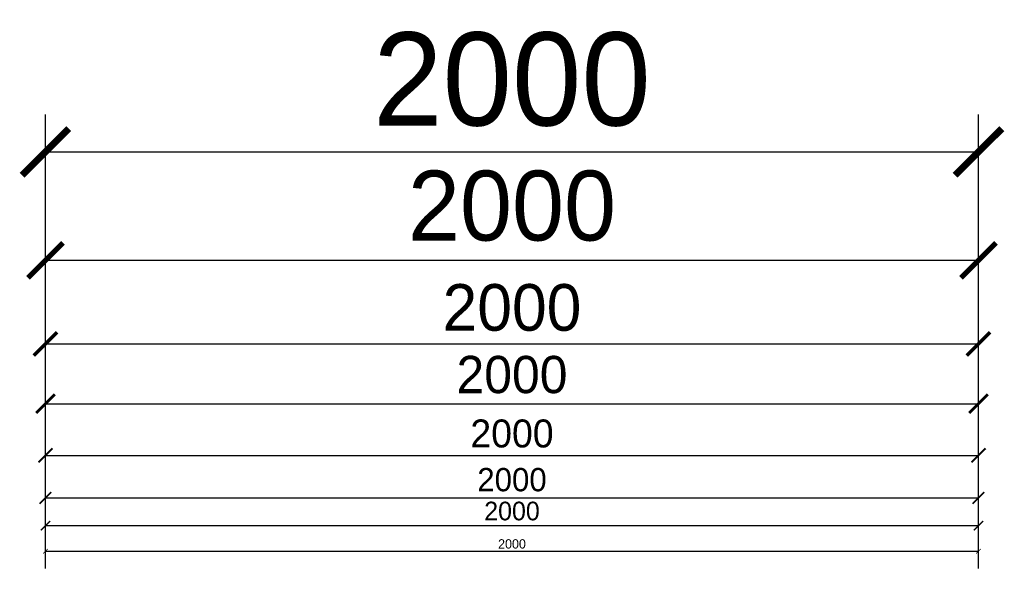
# Model space of a CAD drawing. Header units: millimetres. Extents: x 325 to 308333, y 120 to 24406.
# Tile 1 of 21: x 325 to 2435, y 561 to 1746. Entities that reach past the tile are written whole.
import ezdxf

# ---------------------------------------------------------------- set-up
doc = ezdxf.new("R2010")
doc.units = ezdxf.units.MM
doc.header["$LTSCALE"] = 2.5
doc.linetypes.add('DASHED2', pattern=[9.525, 6.35, -3.175])
doc.layers.add('FURNITURES', color=30, linetype='Continuous', lineweight=15)
doc.styles.get("Standard").update_dxf_attribs({"font": 'GOTHIC.TTF'})
doc.dimstyles.new('AJKD_10', dxfattribs={"dimscale": 10, "dimtxt": 2, "dimasz": 1, "dimexe": 0.8, "dimexo": 0.8, "dimgap": 0.5, "dimtad": 1, "dimdec": 0, "dimzin": 0, "dimdsep": 46, "dimtxsty": 'Standard', "dimblk": 'ARCHTICK', "dimcen": 0.125, "dimclrd": 251, "dimclre": 251, "dimclrt": 42, "dimadec": 0, "dimazin": 0, "dimtfac": 1, "dimtdec": 0, "dimtix": 1, "dimtmove": 0, "dimatfit": 3, "dimfxl": 0, "dimtolj": 1, "dimtzin": 0, "dimarcsym": 0})
doc.dimstyles.new('AJKD_100', dxfattribs={"dimscale": 100, "dimtxt": 2, "dimasz": 1, "dimexe": 0.8, "dimexo": 0.8, "dimgap": 0.5, "dimtad": 1, "dimdec": 0, "dimzin": 0, "dimdsep": 46, "dimtxsty": 'Standard', "dimblk": 'ARCHTICK', "dimcen": 0.125, "dimclrd": 251, "dimclre": 251, "dimclrt": 42, "dimadec": 0, "dimazin": 0, "dimtfac": 1, "dimtdec": 0, "dimtix": 1, "dimtmove": 0, "dimatfit": 3, "dimfxl": 0, "dimtolj": 1, "dimtzin": 0, "dimarcsym": 0})
doc.dimstyles.new('AJKD_20', dxfattribs={"dimscale": 20, "dimtxt": 2, "dimasz": 1, "dimexe": 0.8, "dimexo": 0.8, "dimgap": 0.5, "dimtad": 1, "dimdec": 0, "dimzin": 0, "dimdsep": 46, "dimtxsty": 'Standard', "dimblk": 'ARCHTICK', "dimcen": 0.125, "dimclrd": 251, "dimclre": 251, "dimclrt": 42, "dimadec": 0, "dimazin": 0, "dimtfac": 1, "dimtdec": 0, "dimtix": 1, "dimtmove": 0, "dimatfit": 3, "dimfxl": 0, "dimtolj": 1, "dimtzin": 0, "dimarcsym": 0})
doc.dimstyles.new('AJKD_25', dxfattribs={"dimscale": 25, "dimtxt": 2, "dimasz": 1, "dimexe": 0.8, "dimexo": 0.8, "dimgap": 0.5, "dimtad": 1, "dimdec": 0, "dimzin": 0, "dimdsep": 46, "dimtxsty": 'Standard', "dimblk": 'ARCHTICK', "dimcen": 0.125, "dimclrd": 251, "dimclre": 251, "dimclrt": 42, "dimadec": 0, "dimazin": 0, "dimtfac": 1, "dimtdec": 0, "dimtix": 1, "dimtmove": 0, "dimatfit": 3, "dimfxl": 0, "dimtolj": 1, "dimtzin": 0, "dimarcsym": 0})
doc.dimstyles.new('AJKD_30', dxfattribs={"dimscale": 30, "dimtxt": 2, "dimasz": 1, "dimexe": 0.8, "dimexo": 0.8, "dimgap": 0.5, "dimtad": 1, "dimdec": 0, "dimzin": 0, "dimdsep": 46, "dimtxsty": 'Standard', "dimblk": 'ARCHTICK', "dimcen": 0.125, "dimclrd": 251, "dimclre": 251, "dimclrt": 42, "dimadec": 0, "dimazin": 0, "dimtfac": 1, "dimtdec": 0, "dimtix": 1, "dimtmove": 1, "dimatfit": 3, "dimfxl": 0, "dimtolj": 1, "dimtzin": 0, "dimarcsym": 0})
doc.dimstyles.new('AJKD_40', dxfattribs={"dimscale": 40, "dimtxt": 2, "dimasz": 1, "dimexe": 0.8, "dimexo": 0.8, "dimgap": 0.5, "dimtad": 1, "dimdec": 0, "dimzin": 0, "dimdsep": 46, "dimtxsty": 'Standard', "dimblk": 'ARCHTICK', "dimcen": 0.125, "dimclrd": 251, "dimclre": 251, "dimclrt": 42, "dimadec": 0, "dimazin": 0, "dimtfac": 1, "dimtdec": 0, "dimtix": 1, "dimtmove": 0, "dimatfit": 3, "dimfxl": 0, "dimtolj": 1, "dimtzin": 0, "dimarcsym": 0})
doc.dimstyles.new('AJKD_50', dxfattribs={"dimscale": 50, "dimtxt": 2, "dimasz": 1, "dimexe": 0.8, "dimexo": 0.8, "dimgap": 0.5, "dimtad": 1, "dimdec": 0, "dimzin": 0, "dimdsep": 46, "dimtxsty": 'Standard', "dimblk": 'ARCHTICK', "dimcen": 0.125, "dimclrd": 251, "dimclre": 251, "dimclrt": 42, "dimadec": 0, "dimazin": 0, "dimtfac": 1, "dimtdec": 0, "dimtix": 1, "dimtmove": 0, "dimatfit": 3, "dimfxl": 0, "dimtolj": 1, "dimtzin": 0, "dimarcsym": 0})
doc.dimstyles.new('AJKD_75', dxfattribs={"dimscale": 75, "dimtxt": 2, "dimasz": 1, "dimexe": 0.8, "dimexo": 0.8, "dimgap": 0.5, "dimtad": 1, "dimdec": 0, "dimzin": 0, "dimdsep": 46, "dimtxsty": 'Standard', "dimblk": 'ARCHTICK', "dimcen": 0.125, "dimclrd": 251, "dimclre": 251, "dimclrt": 42, "dimadec": 0, "dimazin": 0, "dimtfac": 1, "dimtdec": 0, "dimtix": 1, "dimtmove": 0, "dimatfit": 3, "dimfxl": 0, "dimtolj": 1, "dimtzin": 0, "dimarcsym": 0})

# ---------------------------------------------------------------- blocks, each defined once
blk = doc.blocks.new('_ArchTick')
at = {"color": 0, "linetype": 'ByBlock', "const_width": 0.15}
blk.add_lwpolyline([(-0.5, -0.5), (0.5, 0.5)], dxfattribs=at)
blk = doc.blocks.new('*D55')
at = {"layer": 'Defpoints', "color": 0}
for p in [(2379.9, 606.2), (379.9, 560.9), (2379.9, 560.9)]:
    blk.add_point(p, dxfattribs=at)
at = {"layer": 'FURNITURES', "color": 251, "lineweight": -2}
for p, q in [((379.9, 568.9), (379.9, 614.2)), ((2379.9, 568.9), (2379.9, 614.2)), ((379.9, 606.2), (2379.9, 606.2))]:
    blk.add_line(p, q, dxfattribs=at)
at = {"layer": 'FURNITURES', "color": 251, "lineweight": -2, "xscale": 10, "yscale": 10, "zscale": 10, "rotation": 180}
blk.add_blockref('_ArchTick', (379.9, 606.2), dxfattribs=at)
at = {"layer": 'FURNITURES', "color": 251, "lineweight": -2, "xscale": 10, "yscale": 10, "zscale": 10}
blk.add_blockref('_ArchTick', (2379.9, 606.2), dxfattribs=at)
at = {"layer": 'FURNITURES', "color": 42, "insert": (1379.9, 621.7), "char_height": 20, "attachment_point": 5}
blk.add_mtext('\\A1;2000', dxfattribs=at)
blk = doc.blocks.new('*D56')
at = {"layer": 'Defpoints', "color": 0}
for p in [(2379.9, 661.1), (379.9, 560.9), (2379.9, 560.9)]:
    blk.add_point(p, dxfattribs=at)
at = {"layer": 'FURNITURES', "color": 251, "lineweight": -2}
for p, q in [((379.9, 576.9), (379.9, 677.1)), ((2379.9, 576.9), (2379.9, 677.1)), ((379.9, 661.1), (2379.9, 661.1))]:
    blk.add_line(p, q, dxfattribs=at)
at = {"layer": 'FURNITURES', "color": 251, "lineweight": -2, "xscale": 20, "yscale": 20, "zscale": 20, "rotation": 180}
blk.add_blockref('_ArchTick', (379.9, 661.1), dxfattribs=at)
at = {"layer": 'FURNITURES', "color": 251, "lineweight": -2, "xscale": 20, "yscale": 20, "zscale": 20}
blk.add_blockref('_ArchTick', (2379.9, 661.1), dxfattribs=at)
at = {"layer": 'FURNITURES', "color": 42, "insert": (1379.9, 692.1), "char_height": 40, "attachment_point": 5}
blk.add_mtext('\\A1;2000', dxfattribs=at)
blk = doc.blocks.new('*D57')
at = {"layer": 'Defpoints', "color": 0}
for p in [(2379.9, 720.5), (379.9, 560.9), (2379.9, 560.9)]:
    blk.add_point(p, dxfattribs=at)
at = {"layer": 'FURNITURES', "color": 251, "lineweight": -2}
for p, q in [((379.9, 580.9), (379.9, 740.5)), ((2379.9, 580.9), (2379.9, 740.5)), ((379.9, 720.5), (2379.9, 720.5))]:
    blk.add_line(p, q, dxfattribs=at)
at = {"layer": 'FURNITURES', "color": 251, "lineweight": -2, "xscale": 25, "yscale": 25, "zscale": 25, "rotation": 180}
blk.add_blockref('_ArchTick', (379.9, 720.5), dxfattribs=at)
at = {"layer": 'FURNITURES', "color": 251, "lineweight": -2, "xscale": 25, "yscale": 25, "zscale": 25}
blk.add_blockref('_ArchTick', (2379.9, 720.5), dxfattribs=at)
at = {"layer": 'FURNITURES', "color": 42, "insert": (1379.9, 759.3), "char_height": 50, "attachment_point": 5}
blk.add_mtext('\\A1;2000', dxfattribs=at)
blk = doc.blocks.new('*D58')
at = {"layer": 'Defpoints', "color": 0}
for p in [(2379.9, 811.8), (379.9, 560.9), (2379.9, 560.9)]:
    blk.add_point(p, dxfattribs=at)
at = {"layer": 'FURNITURES', "color": 251, "linetype": 'DASHED2', "lineweight": -2}
for p, q in [((379.9, 584.9), (379.9, 835.8)), ((2379.9, 584.9), (2379.9, 835.8))]:
    blk.add_line(p, q, dxfattribs=at)
at = {"layer": 'FURNITURES', "color": 251, "lineweight": -2}
blk.add_line((379.9, 811.8), (2379.9, 811.8), dxfattribs=at)
at = {"layer": 'FURNITURES', "color": 251, "lineweight": -2, "xscale": 30, "yscale": 30, "zscale": 30, "rotation": 180}
blk.add_blockref('_ArchTick', (379.9, 811.8), dxfattribs=at)
at = {"layer": 'FURNITURES', "color": 251, "lineweight": -2, "xscale": 30, "yscale": 30, "zscale": 30}
blk.add_blockref('_ArchTick', (2379.9, 811.8), dxfattribs=at)
at = {"layer": 'FURNITURES', "color": 42, "insert": (1379.9, 858.3), "char_height": 60, "attachment_point": 5}
blk.add_mtext('\\A1;2000', dxfattribs=at)
blk = doc.blocks.new('*D59')
at = {"layer": 'Defpoints', "color": 0}
for p in [(2379.9, 922.6), (379.9, 560.9), (2379.9, 560.9)]:
    blk.add_point(p, dxfattribs=at)
at = {"layer": 'FURNITURES', "color": 251, "linetype": 'DASHED2', "lineweight": -2}
for p, q in [((379.9, 592.9), (379.9, 954.6)), ((2379.9, 592.9), (2379.9, 954.6))]:
    blk.add_line(p, q, dxfattribs=at)
at = {"layer": 'FURNITURES', "color": 251, "lineweight": -2}
blk.add_line((379.9, 922.6), (2379.9, 922.6), dxfattribs=at)
at = {"layer": 'FURNITURES', "color": 251, "lineweight": -2, "xscale": 40, "yscale": 40, "zscale": 40, "rotation": 180}
blk.add_blockref('_ArchTick', (379.9, 922.6), dxfattribs=at)
at = {"layer": 'FURNITURES', "color": 251, "lineweight": -2, "xscale": 40, "yscale": 40, "zscale": 40}
blk.add_blockref('_ArchTick', (2379.9, 922.6), dxfattribs=at)
at = {"layer": 'FURNITURES', "color": 42, "insert": (1379.9, 984.6), "char_height": 80, "attachment_point": 5}
blk.add_mtext('\\A1;2000', dxfattribs=at)
blk = doc.blocks.new('*D60')
at = {"layer": 'Defpoints', "color": 0}
for p in [(2379.9, 1050.8), (379.9, 560.9), (2379.9, 560.9)]:
    blk.add_point(p, dxfattribs=at)
at = {"layer": 'FURNITURES', "color": 251, "lineweight": -2}
for p, q in [((379.9, 600.9), (379.9, 1090.8)), ((2379.9, 600.9), (2379.9, 1090.8)), ((379.9, 1050.8), (2379.9, 1050.8))]:
    blk.add_line(p, q, dxfattribs=at)
at = {"layer": 'FURNITURES', "color": 251, "lineweight": -2, "xscale": 50, "yscale": 50, "zscale": 50, "rotation": 180}
blk.add_blockref('_ArchTick', (379.9, 1050.8), dxfattribs=at)
at = {"layer": 'FURNITURES', "color": 251, "lineweight": -2, "xscale": 50, "yscale": 50, "zscale": 50}
blk.add_blockref('_ArchTick', (2379.9, 1050.8), dxfattribs=at)
at = {"layer": 'FURNITURES', "color": 42, "insert": (1379.9, 1128.4), "char_height": 100, "attachment_point": 5}
blk.add_mtext('\\A1;2000', dxfattribs=at)
blk = doc.blocks.new('*D61')
at = {"layer": 'Defpoints', "color": 0}
for p in [(2379.9, 1230.2), (379.9, 560.9), (2379.9, 560.9)]:
    blk.add_point(p, dxfattribs=at)
at = {"layer": 'FURNITURES', "color": 251, "lineweight": -2}
for p, q in [((379.9, 620.9), (379.9, 1290.2)), ((2379.9, 620.9), (2379.9, 1290.2)), ((379.9, 1230.2), (2379.9, 1230.2))]:
    blk.add_line(p, q, dxfattribs=at)
at = {"layer": 'FURNITURES', "color": 251, "lineweight": -2, "xscale": 75, "yscale": 75, "zscale": 75, "rotation": 180}
blk.add_blockref('_ArchTick', (379.9, 1230.2), dxfattribs=at)
at = {"layer": 'FURNITURES', "color": 251, "lineweight": -2, "xscale": 75, "yscale": 75, "zscale": 75}
blk.add_blockref('_ArchTick', (2379.9, 1230.2), dxfattribs=at)
at = {"layer": 'FURNITURES', "color": 42, "insert": (1379.9, 1346.5), "char_height": 150, "attachment_point": 5}
blk.add_mtext('\\A1;2000', dxfattribs=at)
blk = doc.blocks.new('*D62')
at = {"layer": 'Defpoints', "color": 0}
for p in [(2379.9, 1462.8), (379.9, 560.9), (2379.9, 560.9)]:
    blk.add_point(p, dxfattribs=at)
at = {"layer": 'FURNITURES', "color": 251, "lineweight": -2}
for p, q in [((379.9, 640.9), (379.9, 1542.8)), ((2379.9, 640.9), (2379.9, 1542.8)), ((379.9, 1462.8), (2379.9, 1462.8))]:
    blk.add_line(p, q, dxfattribs=at)
at = {"layer": 'FURNITURES', "color": 251, "lineweight": -2, "xscale": 100, "yscale": 100, "zscale": 100, "rotation": 180}
blk.add_blockref('_ArchTick', (379.9, 1462.8), dxfattribs=at)
at = {"layer": 'FURNITURES', "color": 251, "lineweight": -2, "xscale": 100, "yscale": 100, "zscale": 100}
blk.add_blockref('_ArchTick', (2379.9, 1462.8), dxfattribs=at)
at = {"layer": 'FURNITURES', "color": 42, "insert": (1379.9, 1617.8), "char_height": 200, "attachment_point": 5}
blk.add_mtext('\\A1;2000', dxfattribs=at)

msp = doc.modelspace()

# ---------------------------------------------------------------- dimensions: what is measured, and where the dimension line sits
at = {"layer": 'FURNITURES'}
for base, dimstyle, picture, middle in [((2379.9, 1462.8), 'AJKD_100', '*D62', (1379.9, 1617.8)), ((2379.9, 1230.2), 'AJKD_75', '*D61', (1379.9, 1346.5)), ((2379.9, 1050.8), 'AJKD_50', '*D60', (1379.9, 1128.4)), ((2379.9, 922.6), 'AJKD_40', '*D59', (1379.9, 984.6)), ((2379.9, 811.8), 'AJKD_30', '*D58', (1379.9, 858.3)), ((2379.9, 720.5), 'AJKD_25', '*D57', (1379.9, 759.3)), ((2379.9, 661.1), 'AJKD_20', '*D56', (1379.9, 692.1)), ((2379.9, 606.2), 'AJKD_10', '*D55', (1379.9, 621.7))]:
    dim = msp.add_linear_dim(base=base, p1=(379.9, 560.9), p2=(2379.9, 560.9), dimstyle=dimstyle, dxfattribs=at)
    dim.commit()
    dim.dimension.update_dxf_attribs({"geometry": picture, "text_midpoint": middle})

doc.saveas('drawing.dxf')
